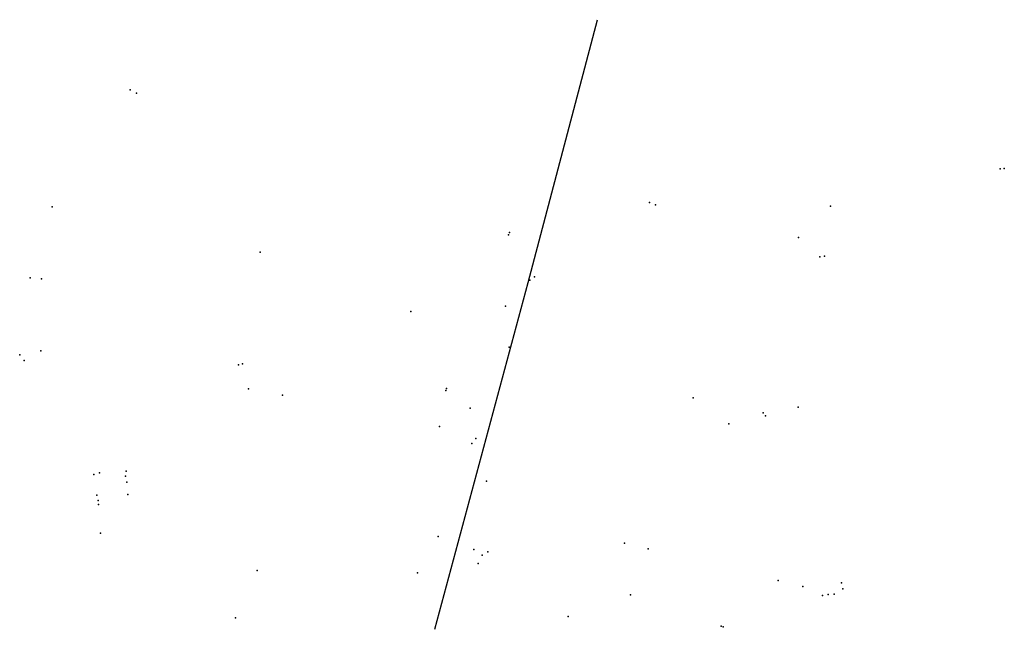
# Model space of a CAD drawing. Header units: metres. Extents: x 92359 to 92609, y 1600226 to 1600381.
import ezdxf

# ---------------------------------------------------------------- set-up
doc = ezdxf.new("R2010")
doc.units = ezdxf.units.M
doc.header["$LTSCALE"] = 25.4
for name, color, linetype in [('Kumlokk', 10, 'Continuous'), ('Mast', 10, 'Continuous'), ('Skap', 10, 'Continuous'), ('Trase', 10, 'Continuous')]:
    doc.layers.add(name, color=color, linetype=linetype)

msp = doc.modelspace()

# ---------------------------------------------------------------- linework, layer by layer
at = {"layer": 'Kumlokk'}
for p in [(92387.32, 1600363.5, 120.97), (92608.39, 1600343.46, 104.12), (92609.41, 1600343.54, 104.12), (92519.22, 1600334.94, 110.99), (92520.8, 1600334.31, 110.83), (92565.24, 1600334.01, 109.16), (92557.09, 1600325.99, 108.9), (92420.32, 1600322.26, 114.06), (92562.56, 1600321.1, 108.46), (92563.71, 1600321.23, 108.53), (92361.88, 1600315.74, 117.29), (92364.77, 1600315.48, 117.52), (92488.84, 1600315.14, 110.45), (92490.06, 1600316.05, 110.51), (92458.57, 1600307.16, 111.93), (92482.67, 1600308.54, 109.84), (92359.21, 1600296.15, 116.2), (92360.35, 1600294.76, 116.16), (92414.77, 1600293.62, 110.44), (92415.79, 1600293.91, 110.41), (92425.95, 1600285.93, 109.7), (92473.66, 1600282.65, 108.46), (92557, 1600282.88, 106.64), (92548.17, 1600281.41, 106.23), (92548.73, 1600280.66, 106.31), (92465.86, 1600277.94, 108.5), (92539.41, 1600278.68, 106.15), (92475.11, 1600274.88, 107.97), (92474.08, 1600273.63, 108.04), (92378.03, 1600265.75, 114.07), (92386.13, 1600265.32, 113.45), (92386.28, 1600266.64, 113.46), (92386.46, 1600263.8, 113.32), (92477.87, 1600264.04, 107.48), (92378.77, 1600260.51, 113.88), (92386.69, 1600260.65, 113.26), (92379.16, 1600259.14, 113.64), (92379.21, 1600258.12, 113.63), (92379.72, 1600250.84, 113.71), (92474.6, 1600246.72, 106.62), (92512.9, 1600248.32, 104.11), (92518.94, 1600246.85, 103.63), (92476.73, 1600245.23, 106.52), (92478.19, 1600246.14, 106.27), (92475.74, 1600243.14, 106.54), (92419.56, 1600241.34, 110.41), (92460.28, 1600240.8, 107.48), (92551.92, 1600238.83, 101.13), (92568.34, 1600236.68, 100.58), (92514.46, 1600235.2, 103.48), (92563.24, 1600235.02, 100.69), (92564.61, 1600235.24, 100.56), (92566.18, 1600235.33, 100.52)]:
    msp.add_point(p, dxfattribs=at)
at = {"layer": 'Mast'}
for p in [(92388.88, 1600362.73, 131.67), (92367.44, 1600333.77, 129.47), (92483.66, 1600327.3, 111.26), (92364.55, 1600297.17, 126.61), (92483.61, 1600298.13, 109.92), (92467.63, 1600287.67, 109.23), (92530.36, 1600285.23, 106.51), (92379.51, 1600266.2, 124.15), (92465.53, 1600249.98, 107.35), (92558.22, 1600237.26, 108.5), (92568.05, 1600238.24, 108.15), (92414.08, 1600229.34, 111.46), (92498.56, 1600229.69, 105.34), (92537.48, 1600227.25, 102.03)]:
    msp.add_point(p, dxfattribs=at)
at = {"layer": 'Skap'}
for p in [(92483.46, 1600326.71, 112.02), (92417.38, 1600287.51, 110.89), (92467.53, 1600287.09, 110.07), (92537.97, 1600227.02, 102.65)]:
    msp.add_point(p, dxfattribs=at)
at = {"layer": 'Trase'}
msp.add_polyline3d([(92464.74, 1600226.42, 136.39), (92488.46, 1600314.56, 131.7), (92506.05, 1600381.37, 142.34)], dxfattribs=at)

doc.saveas('drawing.dxf')
